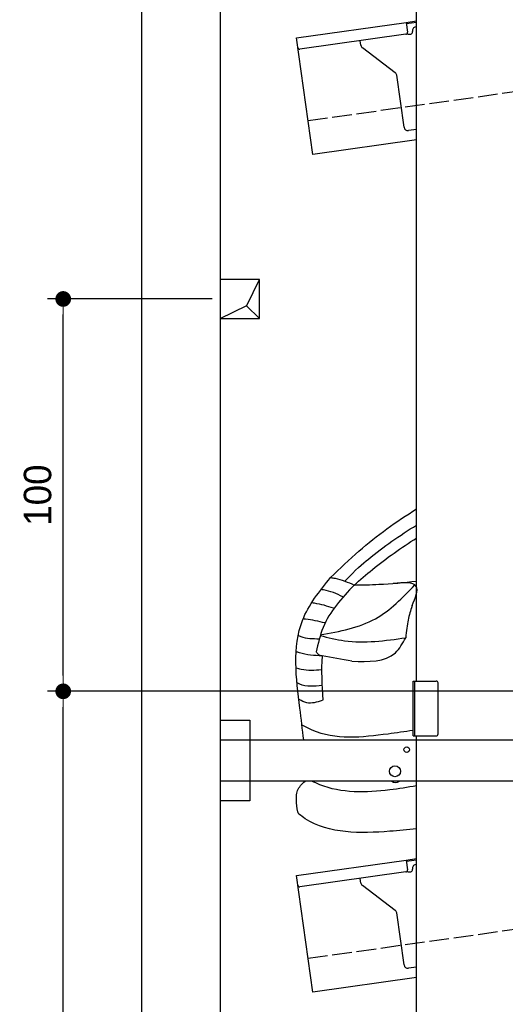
# Model space of a CAD drawing. Extents: x -311 to 6440, y -844 to 5774.
# Tile 2 of 8: x -311 to 926, y 1052 to 3562. Entities that reach past the tile are written whole.
import ezdxf

# ---------------------------------------------------------------- set-up
doc = ezdxf.new("R2010")
doc.units = 0
doc.header["$LTSCALE"] = 10
doc.header["$MEASUREMENT"] = 0
doc.linetypes.add('GEN3', pattern=[6.25, 5, -1.25])
doc.layers.get('0').update_dxf_attribs({"linetype": 'CONTINUOUS'})
doc.layers.get('DEFPOINTS').update_dxf_attribs({"linetype": 'CONTINUOUS'})
for name, color, linetype in [('3', 6, 'GEN3'), ('BREAKTHROUGH', 1, 'CONTINUOUS'), ('CAR', 1, 'CONTINUOUS'), ('SICHTBARE_KANTEN_DIN_', 7, 'CONTINUOUS')]:
    doc.layers.add(name, color=color, linetype=linetype)
doc.layers.add('AM_0', color=7, linetype='CONTINUOUS', lineweight=30)
doc.layers.add('AM_5', color=3, linetype='CONTINUOUS', lineweight=15)
doc.dimstyles.new('KLAUS_DXF', dxfattribs={"dimscale": 20, "dimtxt": 3.5, "dimasz": 2, "dimexe": 2, "dimexo": 1, "dimgap": 1.5, "dimtad": 1, "dimlfac": 0.1, "dimdsep": 46, "dimtxsty": 'STANDARD', "dimblk": 'DOT', "dimcen": 2, "dimclrd": 256, "dimclre": 256, "dimclrt": 2, "dimadec": 0, "dimazin": 0, "dimtfac": 1, "dimtmove": 2, "dimatfit": 3, "dimfxl": 1, "dimtolj": 1, "dimarcsym": 0})

# ---------------------------------------------------------------- blocks, each defined once
blk = doc.blocks.new('_DOT')
at = {"color": 0, "linetype": 'ByBlock'}
blk.add_line((-0.5, 0), (-1, 0), dxfattribs=at)
at = {"color": 0, "linetype": 'ByBlock', "const_width": 0.5}
blk.add_lwpolyline([(-0.25, 0, 1), (0.25, 0, 1)], format="xyb", close=True, dxfattribs=at)
blk = doc.blocks.new('*D8')
at = {"layer": 'AM_5', "lineweight": -2, "transparency": 16777216}
for p, q in [((5479.5, 1850), (-240.5, 1850)), ((-200.5, -260), (-200.5, 1810)), ((179.5, -300), (-240.5, -300))]:
    blk.add_line(p, q, dxfattribs=at)
at = {"layer": 'DEFPOINTS', "color": 0, "transparency": 16777216}
for p in [(-200.5, 1850), (5499.5, 1850), (199.5, -300)]:
    blk.add_point(p, dxfattribs=at)
at = {"layer": 'AM_5', "lineweight": -2, "transparency": 16777216, "xscale": 40, "yscale": 40, "zscale": 40}
for p, rotation in [((-200.5, 1850), 90), ((-200.5, -300), 270)]:
    blk.add_blockref('_DOT', p, dxfattribs=dict(at, rotation=rotation))
at = {"layer": 'AM_5', "color": 2, "transparency": 16777216, "insert": (-265.5, 775), "char_height": 70, "attachment_point": 5, "rotation": 90}
blk.add_mtext('\\A1;215', dxfattribs=at)
blk = doc.blocks.new('*D9')
at = {"layer": 'AM_5', "lineweight": -2, "transparency": 16777216}
for p, q in [((179.5, 2850), (-240.5, 2850)), ((-200.5, 1890), (-200.5, 2810)), ((5479.5, 1850), (-240.5, 1850))]:
    blk.add_line(p, q, dxfattribs=at)
at = {"layer": 'DEFPOINTS', "color": 0, "transparency": 16777216}
for p in [(-200.5, 2850), (199.5, 2850), (5499.5, 1850)]:
    blk.add_point(p, dxfattribs=at)
at = {"layer": 'AM_5', "lineweight": -2, "transparency": 16777216, "xscale": 40, "yscale": 40, "zscale": 40}
for p, rotation in [((-200.5, 2850), 90), ((-200.5, 1850), 270)]:
    blk.add_blockref('_DOT', p, dxfattribs=dict(at, rotation=rotation))
at = {"layer": 'AM_5', "color": 2, "transparency": 16777216, "insert": (-265.5, 2350), "char_height": 70, "attachment_point": 5, "rotation": 90}
blk.add_mtext('\\A1;100', dxfattribs=at)
blk = doc.blocks.new('Car Van')
at = {"layer": 'CAR'}
blk.add_ellipse((20380.2, 3799.5), major_axis=(-0.1, -50.8), ratio=0.500238, start_param=5.885343, end_param=6.683233, dxfattribs=at)
for points, knots in [([(20214.3, 4271.5), (20238.1, 4294.4), (20306.3, 4359.7), (20382.1, 4414.3), (20433.5, 4446.4)], [0, 0, 0, 0, 99.01122, 282.525902, 282.525902, 282.525902, 282.525902]), ([(20250.5, 4262.2), (20279.7, 4292.4), (20333.2, 4338.8), (20390.9, 4379), (20433.5, 4405.1)], [0, 0, 0, 0, 61.191082, 212.400599, 212.400599, 212.400599, 212.400599]), ([(20274.4, 4252.4), (20289.9, 4265.8), (20340.4, 4309.6), (20394.6, 4347.8), (20433.5, 4372.2)], [0, 0, 0, 0, 61.191082, 200.287904, 200.287904, 200.287904, 200.287904]), ([(20146, 3857.6), (20142.8, 3884.2), (20130.4, 3985.9), (20110.2, 4141.6), (20186.3, 4236.6), (20214.3, 4271.5)], [102.88586, 102.88586, 102.88586, 102.88586, 183.09991, 407.242491, 537.697964, 537.697964, 537.697964, 537.697964]), ([(20214.8, 4271.5), (20218.5, 4271), (20239.2, 4267.8), (20258.5, 4259.4), (20274.4, 4252.4)], [0, 0, 0, 0, 11.058748, 62.7292, 62.7292, 62.7292, 62.7292]), ([(20274.4, 4252.4), (20243.2, 4218.7), (20196.8, 4168.7), (20182.6, 4103.1), (20178, 4081.8)], [0, 0, 0, 0, 134.113244, 198.863456, 198.863456, 198.863456, 198.863456]), ([(20188.3, 4125.2), (20237.8, 4134.3), (20331.7, 4151.5), (20397.8, 4220), (20429.2, 4252.5)], [0, 0, 0, 0, 146.589383, 278.556341, 278.556341, 278.556341, 278.556341]), ([(20274.4, 4252.4), (20295.4, 4252.8), (20348.7, 4253.8), (20401.6, 4258.6), (20433.5, 4262.6)], [0, 0, 0, 0, 62.922164, 159.752377, 159.752377, 159.752377, 159.752377]), ([(20422.3, 4199.8), (20430.4, 4219.4), (20448.1, 4262.2), (20400.1, 4258.5), (20374.2, 4256.6)], [0, 0, 0, 0, 50.261015, 109.34861, 109.34861, 109.34861, 109.34861]), ([(20245.6, 4222.5), (20229.6, 4229.9), (20211.3, 4238.3), (20191.5, 4240.4), (20189, 4240.7)], [0, 0, 0, 0, 51.841966, 59.626213, 59.626213, 59.626213, 59.626213]), ([(20221.8, 4193.1), (20206, 4198.4), (20187.6, 4204.5), (20168.4, 4206.3), (20165.7, 4206.6)], [0, 0, 0, 0, 49.845493, 57.799057, 57.799057, 57.799057, 57.799057]), ([(20422.3, 4199.8), (20417.6, 4185), (20412.9, 4170.4), (20406.9, 4134.8), (20406, 4117.7)], [42.387721, 42.387721, 42.387721, 42.387721, 103.78676, 155.115105, 155.115105, 155.115105, 155.115105]), ([(20200, 4155.7), (20183.7, 4159.8), (20165.2, 4164.4), (20146.2, 4165.6), (20143.8, 4165.8)], [0, 0, 0, 0, 49.950236, 57.070608, 57.070608, 57.070608, 57.070608]), ([(20185.7, 4114.8), (20169.6, 4114.7), (20150.9, 4114.6), (20134.4, 4122.6), (20132.1, 4123.8)], [0, 0, 0, 0, 46.832425, 54.607177, 54.607177, 54.607177, 54.607177]), ([(20188.1, 4123.6), (20208.6, 4118.4), (20279.9, 4100.4), (20353.6, 4110.6), (20406.1, 4117.9)], [0, 0, 0, 0, 63.072856, 219.630486, 219.630486, 219.630486, 219.630486]), ([(20268.4, 4058.3), (20311, 4057), (20371, 4055.1), (20398.2, 4103.7), (20406.1, 4117.9)], [0, 0, 0, 0, 113.345743, 159.724118, 159.724118, 159.724118, 159.724118]), ([(20192.6, 4071.6), (20173, 4072.7), (20150.6, 4074), (20129.6, 4081.4), (20127, 4082.4)], [0, 0, 0, 0, 58.306737, 66.552342, 66.552342, 66.552342, 66.552342]), ([(20178, 4081.8), (20179.5, 4079.6), (20183, 4074.4), (20189.1, 4072.6), (20192.6, 4071.6)], [0, 0, 0, 0, 7.785315, 18.291548, 18.291548, 18.291548, 18.291548]), ([(20191.4, 4036.2), (20173.9, 4034.9), (20151.9, 4033.1), (20131, 4039.3), (20126.8, 4040.6)], [0, 0, 0, 0, 51.771152, 65.090699, 65.090699, 65.090699, 65.090699]), ([(20192.7, 3995.9), (20172.9, 3994.1), (20150.7, 3992.2), (20131.6, 4001.9), (20129.5, 4002.9)], [0, 0, 0, 0, 57.081248, 64.028558, 64.028558, 64.028558, 64.028558]), ([(20193.2, 3958), (20179.7, 3953.7), (20159, 3947.3), (20140.7, 3957.4), (20134.4, 3960.9)], [0, 0, 0, 0, 39.98906, 60.944602, 60.944602, 60.944602, 60.944602]), ([(20424.5, 3881.5), (20403.5, 3878.5), (20317.7, 3866.3), (20215.3, 3855.3), (20149.5, 3891.4), (20140.4, 3896.4)], [113.912784, 113.912784, 113.912784, 113.912784, 177.26422, 370.522965, 401.282956, 401.282956, 401.282956, 401.282956]), ([(20133.4, 3668.4), (20132.6, 3670.5), (20128.1, 3682.2), (20127.7, 3700.5), (20126.9, 3726.2), (20138, 3742.6), (20147.8, 3750.8), (20150.2, 3752.6)], [0, 0, 0, 0, 6.668808, 37.633719, 53.92976, 83.006518, 92.203416, 92.203416, 92.203416, 92.203416]), ([(20433.5, 3740.8), (20411, 3736.7), (20329.3, 3723.3), (20234.2, 3721.1), (20173.5, 3749.4), (20166.8, 3752.6)], [77.68835, 77.68835, 77.68835, 77.68835, 146.515463, 324.860687, 347.251757, 347.251757, 347.251757, 347.251757]), ([(20433.5, 3631.1), (20411.2, 3628.7), (20314.9, 3619.4), (20203.3, 3617.6), (20138.9, 3664.4), (20133.4, 3668.4)], [138.661944, 138.661944, 138.661944, 138.661944, 205.679389, 423.537531, 443.70981, 443.70981, 443.70981, 443.70981])]:
    blk.add_open_spline(points, degree=3, knots=knots, dxfattribs=at)
for points in [[(20192.6, 4071.6), (20190.1, 4035.2), (20192.4, 3997), (20194.6, 3958.9)], [(20268.4, 4058.3), (20243.1, 4062.7), (20217.8, 4067.2), (20192.6, 4071.6)]]:
    blk.add_open_spline(points, degree=3, dxfattribs=at)

msp = doc.modelspace()

# ---------------------------------------------------------------- linework, layer by layer
for p, q in [((-0.481, -599.995), (-0.481, 5450.005)), ((699.991, 1876.226), (699.991, 3746.226)), ((393.756, 3515.602), (673.507, 3554.919)), ((673.507, 3554.919), (699.991, 3558.641)), ((673.507, 3554.919), (676.986, 3530.162)), ((699.991, 3554.601), (674.063, 3550.957)), ((697.875, 3543.196), (699.991, 3543.493)), ((435.508, 3218.522), (393.756, 3515.602)), ((672.731, 3524.515), (402.883, 3486.59)), ((680.297, 3524.568), (685.248, 3525.264)), ((689.504, 3530.911), (689.364, 3531.901)), ((558.024, 3496.419), (556.374, 3508.162)), ((645.648, 3426.723), (561.909, 3489.825)), ((668.162, 3287.573), (649.533, 3420.128)), ((699.991, 3281.948), (679.456, 3279.062)), ((699.991, 3255.692), (435.508, 3218.522)), ((690.991, 1876.226), (749.991, 1876.226)), ((690.991, 1736.226), (690.991, 1876.226)), ((694.991, 1876.226), (694.991, 1736.226)), ((754.991, 1741.226), (754.991, 1871.226)), ((199.991, 1776.226), (274.991, 1776.226)), ((199.991, 1776.226), (274.991, 1776.226)), ((274.991, 1776.226), (274.991, 1571.226)), ((274.991, 1776.226), (274.991, 1571.226)), ((690.991, 1736.226), (749.991, 1736.226)), ((699.991, -293.774), (699.991, 1736.226)), ((199.991, 1726.226), (1039.968, 1726.226)), ((1039.968, 1621.226), (199.991, 1621.226)), ((274.991, 1571.226), (199.991, 1571.226)), ((274.991, 1571.226), (199.991, 1571.226)), ((393.756, 1380.602), (673.507, 1419.919)), ((673.507, 1419.919), (699.991, 1423.641)), ((673.507, 1419.919), (676.986, 1395.162)), ((699.991, 1419.601), (674.063, 1415.957)), ((435.508, 1083.522), (393.756, 1380.602)), ((672.731, 1389.515), (402.883, 1351.59)), ((680.297, 1389.568), (685.248, 1390.264)), ((689.504, 1395.911), (689.364, 1396.901)), ((558.024, 1361.419), (556.374, 1373.162)), ((645.648, 1291.723), (561.909, 1354.825)), ((668.162, 1152.573), (649.533, 1285.128)), ((699.991, 1146.948), (679.456, 1144.062)), ((699.991, 1120.692), (435.508, 1083.522))]:
    msp.add_line(p, q)
for centre, radius in [((674.991, 1701.226), 7), ((644.991, 1646.226), 14)]:
    msp.add_circle(centre, radius)
for centre, radius, start, end in [((699.267, 3533.293), 10, 98, 188), ((672.035, 3529.466), 5, 278, 8), ((679.601, 3529.519), 5, 221.236717, 278), ((684.552, 3530.215), 5, 278, 8), ((402.187, 3491.541), 5, 188, 278), ((567.927, 3497.811), 10, 188, 233), ((639.63, 3418.734), 10, 8, 53), ((678.065, 3288.965), 10, 188, 278), ((749.991, 1871.226), 5, 0, 90), ((749.991, 1741.226), 5, 270, 0), ((699.267, 1398.293), 10, 98, 188), ((672.035, 1394.466), 5, 278, 8), ((679.601, 1394.519), 5, 221.236717, 278), ((684.552, 1395.215), 5, 278, 8), ((402.187, 1356.541), 5, 188, 278), ((567.927, 1362.811), 10, 188, 233), ((639.63, 1283.736), 10, 8, 53), ((678.065, 1153.965), 10, 188, 278)]:
    msp.add_arc(centre, radius, start, end)
at = {"layer": '3'}
for p, q in [((423.4, 3304.675), (5430.808, 4008.42)), ((423.4, 1169.675), (5430.808, 1873.42))]:
    msp.add_line(p, q, dxfattribs=at)
at = {"layer": 'BREAKTHROUGH'}
for p, q in [((267.09, 2832.957), (299.717, 2900.005)), ((267.09, 2832.957), (299.717, 2900.005)), ((199.717, 2800.005), (267.09, 2832.957)), ((199.717, 2800.005), (267.09, 2832.957)), ((266.872, 2832.85), (299.717, 2800.005)), ((266.872, 2832.85), (299.717, 2800.005))]:
    msp.add_line(p, q, dxfattribs=at)
msp.add_lwpolyline([(299.717, 2900.005), (199.717, 2900.005), (199.717, 2800.005), (299.717, 2800.005)], close=True, dxfattribs=at)
msp.add_lwpolyline([(299.717, 2900.005), (199.717, 2900.005), (199.717, 2800.005), (299.717, 2800.005)], close=True, dxfattribs=at)
at = {"layer": 'SICHTBARE_KANTEN_DIN_'}
msp.add_line((199.491, 5250.005), (200.014, -300), dxfattribs=at)

# ---------------------------------------------------------------- block references
at = {"layer": 'AM_0'}
msp.add_blockref('Car Van', (-19733.518, -2131.485), dxfattribs=at)

# ---------------------------------------------------------------- dimensions: what is measured, and where the dimension line sits
at = {"layer": 'AM_5'}
for base, p1, p2, override, picture, middle in [((-200.481, 2850.005), (5499.51, 1850.005), (199.51, 2850.005), {"dimpost": '', "dimtol": 0, "dimlim": 0, "dimtp": 0, "dimtm": 0, "dimtfac": 1, "dimtdec": 2, "dimtolj": 1, "dimtzin": 7}, '*D9', (-265.481, 2350.005)), ((-200.481, 1850.005), (199.51, -299.995), (5499.51, 1850.005), {"dimtol": 0, "dimlim": 0, "dimtp": 0, "dimtm": 0, "dimtfac": 1, "dimtdec": 2, "dimtolj": 1, "dimtzin": 7}, '*D8', (-265.481, 775.005))]:
    dim = msp.add_linear_dim(base=base, p1=p1, p2=p2, angle=90, dimstyle='KLAUS_DXF', override=override, dxfattribs=at)
    dim.commit()
    dim.dimension.update_dxf_attribs({"geometry": picture, "text_midpoint": middle})

doc.saveas('drawing.dxf')
